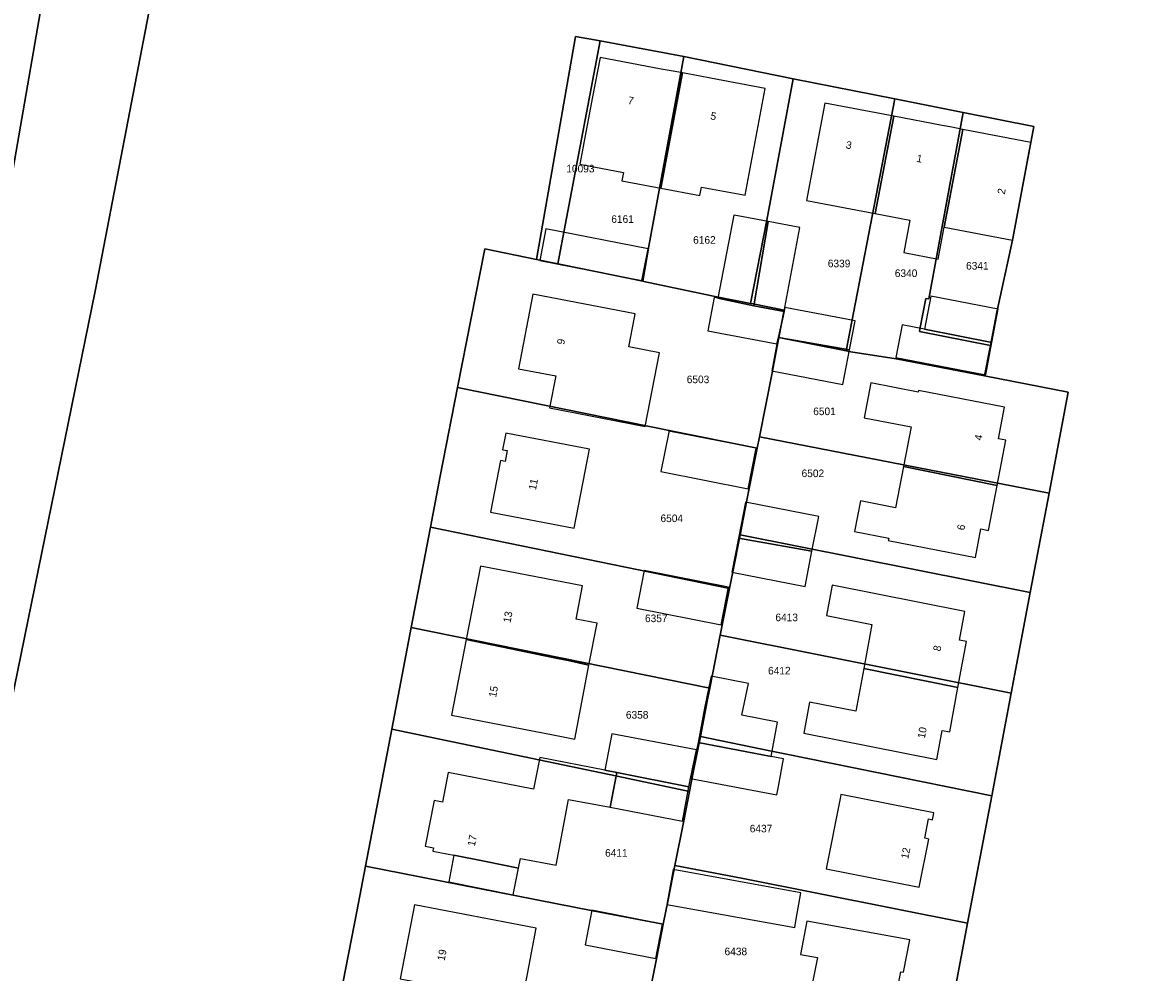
# Model space of a CAD drawing. Header units: metres. Extents: x 91564 to 92566, y 393362 to 394362.
# Tile 36 of 86: x 91749 to 91853, y 394148 to 394236. Entities that reach past the tile are written whole.
import ezdxf

# ---------------------------------------------------------------- set-up
doc = ezdxf.new("R2010")
doc.units = ezdxf.units.M
for name, color, linetype in [('ADRES', 1, 'CONTINUOUS'), ('PAND', 1, 'CONTINUOUS'), ('PERCEEL', 7, 'CONTINUOUS'), ('PERCEELNUMMER', 7, 'CONTINUOUS')]:
    doc.layers.add(name, color=color, linetype=linetype)

msp = doc.modelspace()

# ---------------------------------------------------------------- linework, layer by layer
at = {"layer": 'PAND'}
for points in [[(91809.81, 394231.476), (91808.771, 394231.671), (91807.854, 394231.844), (91802.198, 394232.909), (91801.514, 394229.272), (91800.343, 394223.059), (91804.352, 394222.304), (91804.204, 394221.518), (91807.795, 394220.842), (91809.81, 394231.476)], [(91817.439, 394230.039), (91812.404, 394230.987), (91811.432, 394231.17), (91809.81, 394231.476), (91807.795, 394220.842), (91811.426, 394220.158), (91811.574, 394220.944), (91815.289, 394220.244), (91815.584, 394220.189), (91817.439, 394230.039)], [(91829.332, 394227.478), (91822.97, 394228.688), (91821.264, 394219.714), (91827.604, 394218.508), (91829.332, 394227.478)], [(91835.703, 394226.267), (91834.672, 394226.463), (91833.795, 394226.63), (91829.332, 394227.478), (91827.604, 394218.508), (91830.813, 394217.898), (91830.244, 394214.904), (91833.424, 394214.3), (91833.984, 394217.245), (91835.703, 394226.267)], [(91841.515, 394222.56), (91841.716, 394223.617), (91841.992, 394225.071), (91835.703, 394226.267), (91833.984, 394217.245), (91840.277, 394216.049), (91841.515, 394222.56)], [(91817.712, 394217.76), (91814.922, 394218.292), (91814.547, 394218.364), (91813.08, 394210.681), (91816.387, 394209.988), (91817.712, 394217.76)], [(91820.654, 394217.198), (91817.712, 394217.76), (91816.387, 394209.988), (91819.193, 394209.456), (91819.246, 394209.822), (91820.654, 394217.198)], [(91806.638, 394215.25), (91797.185, 394217.094), (91796.633, 394214.16), (91806.067, 394212.321), (91806.638, 394215.25)], [(91805.387, 394208.915), (91805.449, 394209.238), (91795.998, 394211.064), (91794.665, 394204.169), (91798.101, 394203.505), (91797.532, 394200.559), (91806.366, 394198.852), (91807.678, 394205.644), (91804.86, 394206.189), (91805.387, 394208.915)], [(91819.193, 394209.456), (91816.387, 394209.988), (91813.08, 394210.681), (91812.729, 394210.748), (91812.143, 394207.68), (91818.536, 394206.46), (91818.686, 394207.066), (91819.193, 394209.456)], [(91838.972, 394209.685), (91832.729, 394210.882), (91832.144, 394207.834), (91838.379, 394206.589), (91838.972, 394209.685)], [(91825.746, 394208.581), (91819.246, 394209.822), (91819.193, 394209.456), (91818.686, 394207.066), (91825.236, 394205.908), (91825.746, 394208.581)], [(91838.379, 394206.589), (91832.144, 394207.834), (91830.087, 394208.228), (91829.508, 394205.207), (91837.809, 394203.616), (91838.379, 394206.589)], [(91825.236, 394205.908), (91818.686, 394207.066), (91818.536, 394206.46), (91818.064, 394203.986), (91824.63, 394202.733), (91825.236, 394205.908)], [(91839.553, 394200.623), (91831.59, 394202.165), (91831.562, 394202.024), (91827.203, 394202.868), (91826.578, 394199.641), (91830.938, 394198.797), (91830.234, 394195.16), (91838.86, 394193.395), (91839.671, 394197.584), (91838.99, 394197.716), (91839.553, 394200.623)], [(91792.088, 394190.947), (91799.801, 394189.454), (91801.21, 394196.735), (91793.497, 394198.227), (91793.2, 394196.693), (91793.616, 394196.613), (91793.423, 394195.618), (91793.008, 394195.698), (91792.088, 394190.947)], [(91816.626, 394196.825), (91808.56, 394198.418), (91808.539, 394198.311), (91807.822, 394194.682), (91815.888, 394193.089), (91816.626, 394196.825)], [(91838.86, 394193.395), (91830.234, 394195.16), (91829.495, 394191.344), (91826.238, 394191.974), (91825.689, 394189.138), (91828.857, 394188.525), (91828.814, 394188.302), (91836.865, 394186.743), (91837.376, 394189.382), (91838.058, 394189.25), (91838.86, 394193.395)], [(91815.619, 394191.843), (91814.974, 394188.543), (91821.766, 394187.318), (91822.392, 394190.518), (91815.619, 394191.843)], [(91821.766, 394187.318), (91814.974, 394188.543), (91814.36, 394185.404), (91821.133, 394184.079), (91821.766, 394187.318)], [(91789.829, 394179.165), (91797.831, 394177.504), (91799.238, 394177.232), (91801.174, 394176.81), (91801.921, 394180.675), (91799.977, 394181.051), (91800.573, 394184.134), (91791.143, 394185.958), (91789.829, 394179.165)], [(91814.061, 394184.007), (91806.282, 394185.548), (91805.592, 394182.066), (91813.371, 394180.525), (91814.061, 394184.007)], [(91835.884, 394181.759), (91823.635, 394184.201), (91823.114, 394181.404), (91827.308, 394180.568), (91826.549, 394176.495), (91835.247, 394174.739), (91836.039, 394178.986), (91835.392, 394179.115), (91835.884, 394181.759)], [(91797.831, 394177.504), (91789.829, 394179.165), (91788.48, 394172.185), (91797.852, 394170.373), (91799.855, 394169.986), (91801.174, 394176.81), (91799.238, 394177.232), (91797.831, 394177.504)], [(91811.848, 394172.84), (91811.243, 394169.675), (91817.991, 394168.386), (91818.596, 394171.55), (91815.286, 394172.183), (91815.892, 394175.121), (91812.454, 394175.779), (91812.248, 394174.78), (91811.848, 394172.84)], [(91835.247, 394174.739), (91826.549, 394176.495), (91825.813, 394172.546), (91821.538, 394173.398), (91821.005, 394170.541), (91833.283, 394168.093), (91833.785, 394170.782), (91834.484, 394170.643), (91835.247, 394174.739)], [(91811.111, 394168.983), (91803.273, 394170.481), (91802.627, 394167.099), (91803.738, 394166.887), (91810.408, 394165.57), (91810.556, 394166.346), (91811.111, 394168.983)], [(91817.991, 394168.386), (91811.243, 394169.675), (91811.111, 394168.983), (91810.556, 394166.346), (91818.514, 394164.825), (91818.662, 394165.599), (91819.153, 394168.164), (91817.991, 394168.386)], [(91791.653, 394158.677), (91794.672, 394158.08), (91794.845, 394158.957), (91798.129, 394158.329), (91799.293, 394164.419), (91803.124, 394163.687), (91803.738, 394166.887), (91802.627, 394167.099), (91796.639, 394168.289), (91796.059, 394165.348), (91788.181, 394166.903), (91787.642, 394164.173), (91786.866, 394164.327), (91786.034, 394160.111), (91786.81, 394159.958), (91786.748, 394159.644), (91788.707, 394159.258), (91791.653, 394158.677)], [(91810.408, 394165.57), (91803.738, 394166.887), (91803.126, 394163.686), (91809.803, 394162.409), (91810.408, 394165.57)], [(91832.994, 394162.992), (91833.028, 394163.16), (91824.435, 394164.876), (91824.361, 394164.506), (91823.066, 394158.019), (91831.659, 394156.303), (91832.548, 394160.758), (91832.175, 394160.833), (91832.529, 394162.608), (91832.902, 394162.533), (91832.994, 394162.992)], [(91788.707, 394159.258), (91788.222, 394156.799), (91794.186, 394155.615), (91794.672, 394158.08), (91791.653, 394158.677), (91788.707, 394159.258)], [(91820.754, 394155.8), (91808.945, 394157.938), (91808.362, 394154.72), (91820.172, 394152.582), (91820.312, 394153.356), (91820.754, 394155.8)], [(91785.047, 394154.695), (91783.733, 394147.858), (91786.351, 394147.355), (91786.263, 394146.899), (91787.575, 394146.647), (91787.663, 394147.103), (91794.99, 394145.695), (91796.304, 394152.532), (91785.047, 394154.695)], [(91807.968, 394152.911), (91801.432, 394154.178), (91800.814, 394150.99), (91807.35, 394149.723), (91807.968, 394152.911)], [(91830.811, 394151.457), (91821.307, 394153.162), (91820.703, 394150.097), (91822.268, 394149.816), (91821.092, 394143.855), (91825.977, 394142.979), (91826.422, 394145.238), (91829.226, 394144.736), (91829.969, 394148.503), (91830.22, 394148.458), (91830.811, 394151.457)]]:
    msp.add_lwpolyline(points, dxfattribs=at)
at = {"layer": 'PERCEEL'}
for points in [[(91748.011, 394222.672), (91751.038, 394240.265), (91751.1, 394240.627), (91752.35, 394247.093), (91754.377, 394255.89), (91754.929, 394258.288), (91755.935, 394264.913), (91756.842, 394270.881), (91758.257, 394278.714), (91759.011, 394282.504), (91760.841, 394291.707), (91765.988, 394320.281), (91770.133, 394343.568), (91770.277, 394344.38), (91770.473, 394345.229), (91774.364, 394362.049), (91715.61, 394362.049)], [(91746.878, 394168.815), (91755.585, 394211.348), (91761.801, 394243.659), (91763.812, 394255.261), (91764.685, 394260.3), (91765.725, 394266.301), (91767.413, 394277.221), (91768.367, 394283.207), (91772.668, 394305.224), (91782.745, 394356.723), (91783.738, 394362.049), (91774.364, 394362.049)], [(91774.364, 394362.049), (91770.473, 394345.229), (91770.277, 394344.38), (91770.133, 394343.568), (91765.988, 394320.281), (91760.841, 394291.707), (91759.011, 394282.504), (91758.257, 394278.714), (91756.842, 394270.881), (91755.935, 394264.913), (91754.929, 394258.288), (91754.377, 394255.89), (91752.35, 394247.093), (91751.1, 394240.627), (91751.038, 394240.265), (91748.011, 394222.672)], [(91968.861, 394237.399), (91958.521, 394239.419), (91930.658, 394244.013), (91915.838, 394246.32), (91905.149, 394247.938), (91894.185, 394249.581), (91885.651, 394250.105), (91868.582, 394251.604), (91853.894, 394252.159), (91846.287, 394252.31), (91833.35, 394252.92), (91805.775, 394253.935), (91783.98, 394254.718), (91763.812, 394255.261), (91761.801, 394243.659), (91755.585, 394211.348), (91746.878, 394168.815)], [(91778.221, 394146.326), (91779.737, 394154.056), (91780.543, 394158.262), (91782.962, 394170.885), (91784.762, 394180.278), (91786.537, 394189.541), (91787.441, 394194.259), (91789.041, 394202.436), (91791.548, 394215.25), (91796.316, 394214.27), (91799.936, 394234.854), (91802.221, 394234.434), (91809.941, 394233.014), (91820.043, 394230.939), (91829.43, 394229.08), (91835.734, 394227.83), (91842.269, 394226.536), (91841.99, 394225.07), (91840.275, 394216.045), (91838.845, 394209.402), (91838.245, 394206.31), (91837.701, 394203.503), (91845.429, 394202.004), (91843.664, 394192.684), (91841.928, 394183.515), (91840.169, 394174.224), (91838.375, 394164.75), (91836.145, 394152.976), (91833.888, 394141.052)], [(91796.316, 394214.27), (91798.285, 394213.867), (91802.221, 394234.434), (91799.936, 394234.854), (91796.316, 394214.27)], [(91802.221, 394234.434), (91798.285, 394213.867), (91798.759, 394213.769), (91806.148, 394212.252), (91806.715, 394215.489), (91809.941, 394233.014), (91802.221, 394234.434)], [(91806.148, 394212.252), (91806.253, 394212.23), (91812.505, 394210.91), (91812.981, 394210.815), (91816.076, 394210.204), (91817.593, 394217.884), (91820.043, 394230.939), (91809.941, 394233.014), (91806.715, 394215.489), (91806.148, 394212.252)], [(91829.43, 394229.08), (91820.043, 394230.939), (91817.593, 394217.884), (91816.076, 394210.204), (91816.35, 394210.15), (91819.198, 394209.588), (91818.697, 394207.053), (91824.926, 394205.823), (91829.43, 394229.08)], [(91837.701, 394203.503), (91838.245, 394206.31), (91831.703, 394207.619), (91831.742, 394207.824), (91832.295, 394210.672), (91832.563, 394210.62), (91835.734, 394227.83), (91829.43, 394229.08), (91824.926, 394205.823), (91825.35, 394205.739), (91829.531, 394205.087), (91837.701, 394203.503)], [(91835.734, 394227.83), (91832.563, 394210.62), (91832.295, 394210.672), (91831.742, 394207.824), (91831.703, 394207.619), (91838.245, 394206.31), (91838.845, 394209.402), (91840.275, 394216.045), (91841.99, 394225.07), (91842.269, 394226.536), (91835.734, 394227.83)], [(91806.253, 394212.23), (91806.148, 394212.252), (91798.759, 394213.769), (91798.285, 394213.867), (91796.316, 394214.27), (91791.548, 394215.25), (91789.041, 394202.436), (91808.723, 394198.445), (91816.707, 394196.826), (91816.913, 394197.873), (91818.082, 394203.794), (91818.568, 394206.256), (91818.697, 394207.053), (91819.198, 394209.588), (91816.35, 394210.15), (91816.076, 394210.204), (91812.981, 394210.815), (91812.505, 394210.91), (91806.253, 394212.23)], [(91845.429, 394202.004), (91837.701, 394203.503), (91829.531, 394205.087), (91825.35, 394205.739), (91824.926, 394205.823), (91818.697, 394207.053), (91818.568, 394206.256), (91818.082, 394203.794), (91816.913, 394197.873), (91843.664, 394192.684), (91845.429, 394202.004)], [(91815.129, 394188.831), (91815.762, 394192.04), (91815.912, 394192.8), (91816.707, 394196.826), (91808.723, 394198.445), (91789.041, 394202.436), (91787.441, 394194.259), (91786.537, 394189.541), (91814.153, 394183.887), (91814.486, 394185.575), (91815.129, 394188.831)], [(91843.664, 394192.684), (91816.913, 394197.873), (91816.707, 394196.826), (91815.912, 394192.8), (91815.762, 394192.04), (91815.129, 394188.831), (91841.928, 394183.515), (91843.664, 394192.684)], [(91813.302, 394179.574), (91814.153, 394183.887), (91786.537, 394189.541), (91784.762, 394180.278), (91812.335, 394174.677), (91813.302, 394179.574)], [(91840.169, 394174.224), (91841.928, 394183.515), (91815.129, 394188.831), (91814.486, 394185.575), (91814.153, 394183.887), (91813.302, 394179.574), (91840.169, 394174.224)], [(91811.458, 394170.229), (91812.098, 394173.476), (91812.335, 394174.677), (91784.762, 394180.278), (91782.962, 394170.885), (91803.765, 394166.574), (91810.454, 394165.146), (91810.801, 394166.901), (91811.458, 394170.229)], [(91838.375, 394164.75), (91840.169, 394174.224), (91813.302, 394179.574), (91812.335, 394174.677), (91812.098, 394173.476), (91811.458, 394170.229), (91818.035, 394168.878), (91819.247, 394168.617), (91838.375, 394164.75)], [(91809.104, 394158.305), (91809.921, 394162.445), (91810.454, 394165.146), (91803.765, 394166.574), (91782.962, 394170.885), (91780.543, 394158.262), (91801.529, 394154.119), (91808.034, 394152.883), (91808.477, 394155.128), (91809.104, 394158.305)], [(91836.145, 394152.976), (91838.375, 394164.75), (91819.247, 394168.617), (91818.035, 394168.878), (91811.458, 394170.229), (91810.801, 394166.901), (91810.454, 394165.146), (91809.921, 394162.445), (91809.104, 394158.305), (91815.257, 394157.15), (91836.145, 394152.976)], [(91806.767, 394146.464), (91807.433, 394149.839), (91808.034, 394152.883), (91801.529, 394154.119), (91780.543, 394158.262), (91779.737, 394154.056), (91778.221, 394146.326), (91797.788, 394142.658), (91805.716, 394141.136), (91806.193, 394143.555), (91806.767, 394146.464)], [(91833.888, 394141.052), (91836.145, 394152.976), (91815.257, 394157.15), (91809.104, 394158.305), (91808.477, 394155.128), (91808.034, 394152.883), (91807.433, 394149.839), (91806.767, 394146.464), (91812.949, 394145.254), (91833.888, 394141.052)]]:
    msp.add_lwpolyline(points, dxfattribs=at)

# ---------------------------------------------------------------- texts
at = {"layer": 'ADRES'}
for s, rotation, p in [('7', 349.297, (91804.722, 394228.633)), ('5', 349.297, (91812.351, 394227.197)), ('3', 349.205, (91824.855, 394224.527)), ('1', 349.2, (91831.378, 394223.286)), ('2', 79.206, (91839.564, 394220.231)), ('9', 79.103, (91798.886, 394206.353)), ('4', 79.103, (91837.439, 394197.512)), ('11', 79.103, (91796.272, 394192.93)), ('6', 79.103, (91835.833, 394189.215)), ('13', 79.103, (91793.922, 394180.676)), ('8', 79.395, (91833.631, 394178.048)), ('15', 79.103, (91792.591, 394173.79)), ('10', 79.504, (91832.188, 394170)), ('17', 78.805, (91790.63, 394160.044)), ('12', 78.696, (91830.658, 394158.873)), ('19', 79.103, (91787.84, 394149.471))]:
    msp.add_text(s, height=0.7, rotation=rotation, dxfattribs=at).set_placement(p)
at = {"layer": 'PERCEELNUMMER'}
for s, p in [('10093', (91799.081, 394222.298)), ('6161', (91803.236, 394217.641)), ('6162', (91810.794, 394215.713)), ('6339', (91823.229, 394213.541)), ('6340', (91829.417, 394212.644)), ('6341', (91835.998, 394213.328)), ('6503', (91810.202, 394202.839)), ('6501', (91821.884, 394199.89)), ('6502', (91820.808, 394194.168)), ('6504', (91807.781, 394190.015)), ('6357', (91806.345, 394180.78)), ('6413', (91818.39, 394180.868)), ('6412', (91817.71, 394175.949)), ('6358', (91804.583, 394171.871)), ('6437', (91816.02, 394161.369)), ('6411', (91802.661, 394159.123)), ('6438', (91813.693, 394150.026))]:
    msp.add_text(s, height=0.7, dxfattribs=at).set_placement(p)

doc.saveas('drawing.dxf')
